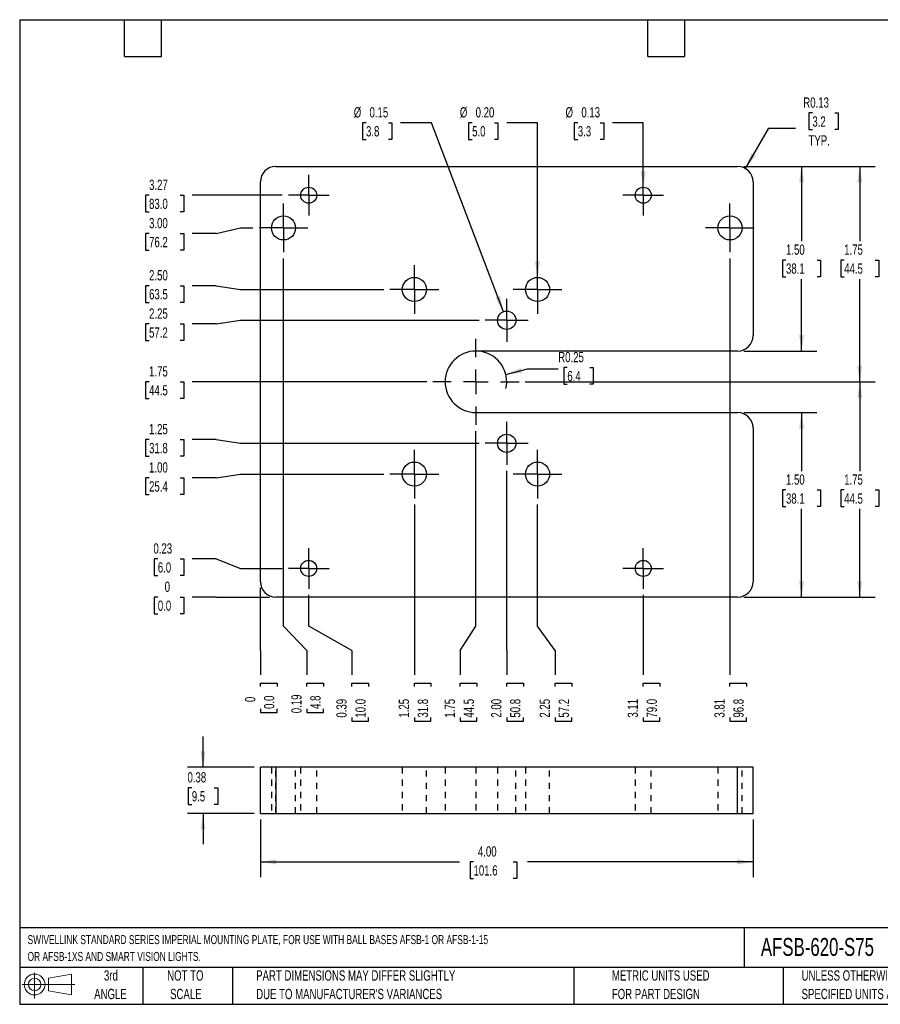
# Model space of a CAD drawing. Header units: inches. Extents: x 0.5 to 21.5, y 0.5 to 16.5.
# Tile 1 of 2: x 0.5 to 14.5, y 0.5 to 16.5. Entities that reach past the tile are written whole.
import ezdxf

# ---------------------------------------------------------------- set-up
doc = ezdxf.new("R2010")
doc.units = ezdxf.units.IN
doc.header["$LTSCALE"] = 2
doc.header["$MEASUREMENT"] = 0
doc.linetypes.add('CENTERX2', pattern=[0.8, 0.5, -0.1, 0.1, -0.1])
doc.linetypes.add('HIDDEN', pattern=[0.075, 0.05, -0.025])
doc.layers.add('CENTER', color=40, linetype='CENTERX2')
doc.layers.add('HIDDEN', color=102, linetype='HIDDEN')
doc.layers.add('DIMENSIONS', color=140, linetype='Continuous', lineweight=25)
doc.layers.add('TEXT', color=140, linetype='Continuous', lineweight=25)
doc.styles.add('SLDTEXTSTYLE0', font='TXT', dxfattribs={"width": 0.7})
doc.dimstyles.new('SLDDIMSTYLE0', dxfattribs={"dimtxt": 0.169922, "dimasz": 0.26, "dimexe": 0, "dimexo": 0.0625, "dimgap": 0.04248, "dimtad": 0, "dimtih": 1, "dimtoh": 1, "dimdec": 0, "dimlfac": 0.5, "dimrnd": 1e-09, "dimdsep": 46, "dimtxsty": 'SLDTEXTSTYLE0', "dimblk1": 'NONE', "dimblk2": 'NONE', "dimsah": 1, "dimcen": 0.09, "dimadec": 0, "dimazin": 2, "dimtfac": 1, "dimtdec": 0, "dimtofl": 0, "dimtmove": 0, "dimatfit": 3, "dimldrblk": 'NONE', "dimfxl": 0, "dimfrac": 2, "dimtolj": 1, "dimtzin": 12, "dimarcsym": 0})
doc.dimstyles.new('SLDDIMSTYLE1', dxfattribs={"dimtxt": 0.169922, "dimasz": 0.26, "dimexe": 0, "dimexo": 0.0625, "dimgap": 0.04248, "dimtad": 0, "dimtih": 1, "dimtoh": 1, "dimlfac": 0.5, "dimrnd": 1e-09, "dimdsep": 46, "dimtxsty": 'SLDTEXTSTYLE0', "dimblk1": 'NONE', "dimblk2": 'NONE', "dimsah": 1, "dimcen": 0.09, "dimadec": 0, "dimazin": 2, "dimtfac": 1, "dimtofl": 0, "dimtmove": 0, "dimatfit": 3, "dimldrblk": 'NONE', "dimfxl": 0, "dimfrac": 2, "dimtolj": 1, "dimtzin": 12, "dimarcsym": 0})
doc.dimstyles.new('SLDDIMSTYLE10', dxfattribs={"dimtxt": 0.169922, "dimasz": 0.26, "dimexe": 0, "dimexo": 0.0625, "dimgap": 0.04248, "dimtad": 0, "dimtih": 1, "dimtoh": 1, "dimlfac": 0.5, "dimrnd": 1e-09, "dimdsep": 46, "dimtxsty": 'SLDTEXTSTYLE0', "dimsah": 1, "dimcen": 0.09, "dimadec": 0, "dimazin": 2, "dimtfac": 1, "dimtmove": 0, "dimatfit": 0, "dimfxl": 0, "dimfrac": 2, "dimtolj": 1, "dimtzin": 12, "dimarcsym": 0})
doc.dimstyles.new('SLDDIMSTYLE2', dxfattribs={"dimtxt": 0.169922, "dimasz": 0.26, "dimexe": 0, "dimexo": 0.0625, "dimgap": 0.04248, "dimtad": 0, "dimtih": 1, "dimtoh": 1, "dimlfac": 0.5, "dimrnd": 1e-09, "dimzin": 4, "dimdsep": 46, "dimtxsty": 'SLDTEXTSTYLE0', "dimblk1": 'NONE', "dimblk2": 'NONE', "dimsah": 1, "dimcen": 0.09, "dimadec": 0, "dimazin": 1, "dimtfac": 1, "dimtofl": 0, "dimtmove": 0, "dimatfit": 3, "dimldrblk": 'NONE', "dimfxl": 0, "dimfrac": 2, "dimtolj": 1, "dimtzin": 12, "dimarcsym": 0})
doc.dimstyles.new('SLDDIMSTYLE3', dxfattribs={"dimtxt": 0.169922, "dimasz": 0.26, "dimexe": 0, "dimexo": 0.0625, "dimgap": 0.04248, "dimtad": 0, "dimtih": 1, "dimtoh": 1, "dimlfac": 0.5, "dimrnd": 1e-09, "dimzin": 12, "dimdsep": 46, "dimtxsty": 'SLDTEXTSTYLE0', "dimblk1": 'NONE', "dimblk2": 'NONE', "dimsah": 1, "dimcen": 0.09, "dimadec": 0, "dimazin": 3, "dimtfac": 1, "dimtofl": 0, "dimtmove": 0, "dimatfit": 3, "dimldrblk": 'NONE', "dimfxl": 0, "dimfrac": 2, "dimtolj": 1, "dimtzin": 12, "dimarcsym": 0})
doc.dimstyles.new('SLDDIMSTYLE4', dxfattribs={"dimtxt": 0.169922, "dimasz": 0.26, "dimexe": 0, "dimexo": 0.0625, "dimgap": 0.04248, "dimtad": 0, "dimtih": 1, "dimtoh": 1, "dimlfac": 0.5, "dimrnd": 1e-09, "dimdsep": 46, "dimtxsty": 'SLDTEXTSTYLE0', "dimsah": 1, "dimcen": 0, "dimadec": 0, "dimazin": 2, "dimtfac": 1, "dimtofl": 0, "dimtmove": 0, "dimatfit": 3, "dimfxl": 0, "dimfrac": 2, "dimtolj": 1, "dimtzin": 12, "dimarcsym": 0})
doc.dimstyles.new('SLDDIMSTYLE5', dxfattribs={"dimtxt": 0.169922, "dimasz": 0.26, "dimexe": 0, "dimexo": 0.0625, "dimgap": 0.04248, "dimtad": 0, "dimtih": 1, "dimtoh": 1, "dimlfac": 0.5, "dimrnd": 1e-09, "dimzin": 12, "dimdsep": 46, "dimtxsty": 'SLDTEXTSTYLE0', "dimsah": 1, "dimcen": 0.09, "dimadec": 0, "dimazin": 3, "dimtfac": 1, "dimtofl": 0, "dimtmove": 0, "dimatfit": 3, "dimfxl": 0, "dimfrac": 2, "dimtolj": 1, "dimtzin": 12, "dimarcsym": 0})
doc.dimstyles.new('SLDDIMSTYLE6', dxfattribs={"dimtxt": 0.169922, "dimasz": 0.26, "dimexe": 0, "dimexo": 0.0625, "dimgap": 0.04248, "dimtad": 0, "dimtih": 1, "dimtoh": 1, "dimlfac": 0.5, "dimrnd": 1e-09, "dimzin": 4, "dimdsep": 46, "dimtxsty": 'SLDTEXTSTYLE0', "dimsah": 1, "dimcen": 0.09, "dimadec": 0, "dimazin": 1, "dimtfac": 1, "dimtofl": 0, "dimtmove": 0, "dimatfit": 3, "dimfxl": 0, "dimfrac": 2, "dimtolj": 1, "dimtzin": 12, "dimarcsym": 0})
doc.dimstyles.new('SLDDIMSTYLE7', dxfattribs={"dimtxt": 0.169922, "dimasz": 0.26, "dimexe": 0, "dimexo": 0.0625, "dimgap": 0.04248, "dimtad": 0, "dimtih": 1, "dimtoh": 1, "dimlfac": 0.5, "dimrnd": 1e-09, "dimdsep": 46, "dimtxsty": 'SLDTEXTSTYLE0', "dimsah": 1, "dimcen": 0, "dimadec": 0, "dimazin": 2, "dimtfac": 1, "dimtofl": 0, "dimtmove": 0, "dimatfit": 3, "dimfxl": 0, "dimfrac": 2, "dimtolj": 1, "dimtzin": 12, "dimarcsym": 0})
doc.dimstyles.new('SLDDIMSTYLE8', dxfattribs={"dimtxt": 0.169922, "dimasz": 0.26, "dimexe": 0, "dimexo": 0.0625, "dimgap": 0.04248, "dimtad": 0, "dimtih": 1, "dimtoh": 1, "dimlfac": 0.5, "dimrnd": 1e-09, "dimdsep": 46, "dimtxsty": 'SLDTEXTSTYLE0', "dimsah": 1, "dimcen": 0, "dimadec": 0, "dimazin": 2, "dimtfac": 1, "dimtofl": 0, "dimtmove": 0, "dimatfit": 3, "dimfxl": 0, "dimfrac": 2, "dimtolj": 1, "dimtzin": 12, "dimarcsym": 0})
doc.dimstyles.new('SLDDIMSTYLE9', dxfattribs={"dimtxt": 0.169922, "dimasz": 0.26, "dimexe": 0, "dimexo": 0.0625, "dimgap": 0.04248, "dimtad": 0, "dimtih": 1, "dimtoh": 1, "dimlfac": 0.5, "dimrnd": 1e-09, "dimzin": 0, "dimdsep": 46, "dimtxsty": 'SLDTEXTSTYLE0', "dimsah": 1, "dimcen": 0, "dimadec": 0, "dimazin": 0, "dimtfac": 1, "dimtofl": 0, "dimtmove": 0, "dimatfit": 3, "dimfxl": 0, "dimfrac": 2, "dimtolj": 1, "dimtzin": 12, "dimarcsym": 0})

# ---------------------------------------------------------------- blocks, each defined once
blk = doc.blocks.new('Block11')
at = {"color": 7, "linetype": 'Continuous', "lineweight": 18}
for p, q in [((0.204, 0.418), (0.204, 0)), ((0.431, 0.328), (0.801, 0.396)), ((0.431, 0.126), (0.431, 0.328)), ((0.801, 0.396), (0.801, 0.058)), ((0, 0.227), (0.856, 0.227)), ((0.431, 0.126), (0.801, 0.058))]:
    blk.add_line(p, q, dxfattribs=at)
for radius in [0.169, 0.101]:
    blk.add_circle((0.204, 0.227), radius, dxfattribs=at)
blk = doc.blocks.new('Block12')
at = {"color": 7, "linetype": 'Continuous'}
blk.add_blockref('Block11', (0, 0), dxfattribs=at)
blk = doc.blocks.new('SW_NOTE_0')
at = {"layer": 'TEXT', "color": 0, "char_height": 0.14583, "attachment_point": 1, "style": 'SLDTEXTSTYLE0'}
for s, insert in [('SWIVELLINK STANDARD SERIES IMPERIAL MOUNTING PLATE, FOR USE WITH BALL BASES AFSB-1 OR AFSB-1-15', (0, 0.188)), ('OR AFSB-1XS AND SMART VISION LIGHTS.', (0, -0.085))]:
    blk.add_mtext(s, dxfattribs=dict(at, insert=insert))
blk = doc.blocks.new('SW_NOTE_0_2')
at = {"layer": 'TEXT', "color": 0, "char_height": 0.16667, "attachment_point": 1, "style": 'SLDTEXTSTYLE0'}
for s, insert in [('UNLESS OTHERWISE', (0, 0.215)), ('SPECIFIED UNITS ARE:', (0, -0.086))]:
    blk.add_mtext(s, dxfattribs=dict(at, insert=insert))
blk = doc.blocks.new('SW_NOTE_0_3')
at = {"layer": 'TEXT', "color": 0, "char_height": 0.16667, "attachment_point": 1, "style": 'SLDTEXTSTYLE0'}
for s, insert in [('PART DIMENSIONS MAY DIFFER SLIGHTLY', (0, 0.215)), ("DUE TO MANUFACTURER'S VARIANCES", (0, -0.086))]:
    blk.add_mtext(s, dxfattribs=dict(at, insert=insert))
blk = doc.blocks.new('SW_NOTE_0_4')
at = {"layer": 'TEXT', "color": 0, "char_height": 0.1667, "attachment_point": 2, "style": 'SLDTEXTSTYLE0'}
for s, insert in [('NOT TO', (0.414, 0.215)), ('SCALE', (0.422, -0.086))]:
    blk.add_mtext(s, dxfattribs=dict(at, insert=insert))
blk = doc.blocks.new('SW_NOTE_0_5')
at = {"layer": 'TEXT', "color": 0, "char_height": 0.1667, "attachment_point": 2, "style": 'SLDTEXTSTYLE0'}
for s, insert in [('3rd', (0.182, 0.215)), ('ANGLE', (0.175, -0.086))]:
    blk.add_mtext(s, dxfattribs=dict(at, insert=insert))
blk = doc.blocks.new('SW_NOTE_0_6')
at = {"layer": 'TEXT', "color": 0, "char_height": 0.16667, "attachment_point": 1, "style": 'SLDTEXTSTYLE0'}
for s, insert in [('METRIC UNITS USED', (0, 0.215)), ('FOR PART DESIGN', (0, -0.086))]:
    blk.add_mtext(s, dxfattribs=dict(at, insert=insert))
blk = doc.blocks.new('_D')
at = {"layer": 'DIMENSIONS'}
for p, q in [((2.743, 7.116), (2.686, 7.116)), ((2.686, 7.116), (2.686, 6.846)), ((3.106, 7.116), (3.163, 7.116)), ((3.163, 7.116), (3.163, 6.846)), ((3.692, 7.116), (3.299, 7.116)), ((3.692, 7.116), (4.086, 7.116)), ((4.086, 7.116), (4.559, 7.116)), ((2.686, 6.846), (2.743, 6.846)), ((3.163, 6.846), (3.106, 6.846))]:
    blk.add_line(p, q, dxfattribs=at)
at = {"layer": 'DIMENSIONS', "attachment_point": 1, "style": 'SLDTEXTSTYLE0'}
for s, insert, char_height in [('0', (2.854, 7.369), 0.167), ('0.0', (2.743, 7.061), 0.1667)]:
    blk.add_mtext(s, dxfattribs=dict(at, insert=insert, char_height=char_height))
blk = doc.blocks.new('_None')
blk = doc.blocks.new('_D_1')
at = {"layer": 'DIMENSIONS'}
for p, q in [((2.743, 7.738), (2.686, 7.738)), ((2.686, 7.738), (2.686, 7.468)), ((3.106, 7.738), (3.163, 7.738)), ((3.163, 7.738), (3.163, 7.468)), ((3.692, 7.738), (3.299, 7.738)), ((3.692, 7.738), (4.086, 7.584)), ((4.086, 7.584), (4.762, 7.584)), ((2.686, 7.468), (2.743, 7.468)), ((3.163, 7.468), (3.106, 7.468))]:
    blk.add_line(p, q, dxfattribs=at)
at = {"layer": 'DIMENSIONS', "char_height": 0.1667, "attachment_point": 1, "style": 'SLDTEXTSTYLE0'}
for s, insert in [('0.23', (2.672, 7.991)), ('6.0', (2.743, 7.683))]:
    blk.add_mtext(s, dxfattribs=dict(at, insert=insert))
blk = doc.blocks.new('_D_2')
at = {"layer": 'DIMENSIONS'}
for p, q in [((2.601, 9.055), (2.544, 9.055)), ((2.544, 9.055), (2.544, 8.785)), ((3.106, 9.055), (3.163, 9.055)), ((3.163, 9.055), (3.163, 8.785)), ((3.692, 9.055), (3.299, 9.055)), ((3.692, 9.055), (4.086, 9.116)), ((4.086, 9.116), (6.413, 9.116)), ((2.544, 8.785), (2.601, 8.785)), ((3.163, 8.785), (3.106, 8.785))]:
    blk.add_line(p, q, dxfattribs=at)
at = {"layer": 'DIMENSIONS', "char_height": 0.1667, "attachment_point": 1, "style": 'SLDTEXTSTYLE0'}
for s, insert in [('1.00', (2.601, 9.308)), ('25.4', (2.601, 8.999))]:
    blk.add_mtext(s, dxfattribs=dict(at, insert=insert))
blk = doc.blocks.new('_D_3')
at = {"layer": 'DIMENSIONS'}
for p, q in [((2.601, 9.677), (2.544, 9.677)), ((2.544, 9.677), (2.544, 9.407)), ((3.106, 9.677), (3.163, 9.677)), ((3.163, 9.677), (3.163, 9.407)), ((3.692, 9.677), (3.299, 9.677)), ((3.692, 9.677), (4.086, 9.616)), ((4.086, 9.616), (7.96, 9.616)), ((2.544, 9.407), (2.601, 9.407)), ((3.163, 9.407), (3.106, 9.407))]:
    blk.add_line(p, q, dxfattribs=at)
at = {"layer": 'DIMENSIONS', "char_height": 0.1667, "attachment_point": 1, "style": 'SLDTEXTSTYLE0'}
for s, insert in [('1.25', (2.601, 9.93)), ('31.8', (2.601, 9.622))]:
    blk.add_mtext(s, dxfattribs=dict(at, insert=insert))
blk = doc.blocks.new('_D_4')
at = {"layer": 'DIMENSIONS'}
for p, q in [((2.601, 10.616), (2.544, 10.616)), ((2.544, 10.616), (2.544, 10.346)), ((3.106, 10.616), (3.163, 10.616)), ((3.163, 10.616), (3.163, 10.346)), ((7.109, 10.616), (3.299, 10.616)), ((2.544, 10.346), (2.601, 10.346)), ((3.163, 10.346), (3.106, 10.346))]:
    blk.add_line(p, q, dxfattribs=at)
at = {"layer": 'DIMENSIONS', "char_height": 0.1667, "attachment_point": 1, "style": 'SLDTEXTSTYLE0'}
for s, insert in [('1.75', (2.601, 10.869)), ('44.5', (2.601, 10.561))]:
    blk.add_mtext(s, dxfattribs=dict(at, insert=insert))
blk = doc.blocks.new('_D_5')
at = {"layer": 'DIMENSIONS'}
for p, q in [((2.601, 11.555), (2.544, 11.555)), ((2.544, 11.555), (2.544, 11.285)), ((3.106, 11.555), (3.163, 11.555)), ((3.163, 11.555), (3.163, 11.285)), ((3.692, 11.555), (3.299, 11.555)), ((3.692, 11.555), (4.086, 11.616)), ((4.086, 11.616), (7.96, 11.616)), ((2.544, 11.285), (2.601, 11.285)), ((3.163, 11.285), (3.106, 11.285))]:
    blk.add_line(p, q, dxfattribs=at)
at = {"layer": 'DIMENSIONS', "char_height": 0.1667, "attachment_point": 1, "style": 'SLDTEXTSTYLE0'}
for s, insert in [('2.25', (2.601, 11.808)), ('57.2', (2.601, 11.499))]:
    blk.add_mtext(s, dxfattribs=dict(at, insert=insert))
blk = doc.blocks.new('_D_6')
at = {"layer": 'DIMENSIONS'}
for p, q in [((2.601, 12.177), (2.544, 12.177)), ((2.544, 12.177), (2.544, 11.907)), ((3.106, 12.177), (3.163, 12.177)), ((3.163, 12.177), (3.163, 11.907)), ((3.692, 12.177), (3.299, 12.177)), ((3.692, 12.177), (4.086, 12.116)), ((4.086, 12.116), (6.413, 12.116)), ((2.544, 11.907), (2.601, 11.907)), ((3.163, 11.907), (3.106, 11.907))]:
    blk.add_line(p, q, dxfattribs=at)
at = {"layer": 'DIMENSIONS', "char_height": 0.1667, "attachment_point": 1, "style": 'SLDTEXTSTYLE0'}
for s, insert in [('2.50', (2.601, 12.43)), ('63.5', (2.601, 12.122))]:
    blk.add_mtext(s, dxfattribs=dict(at, insert=insert))
blk = doc.blocks.new('_D_7')
at = {"layer": 'DIMENSIONS'}
for p, q in [((2.601, 13.025), (2.544, 13.025)), ((2.544, 13.025), (2.544, 12.755)), ((3.106, 13.025), (3.163, 13.025)), ((3.163, 13.025), (3.163, 12.755)), ((3.692, 13.025), (3.299, 13.025)), ((3.692, 13.025), (4.086, 13.116)), ((4.086, 13.116), (4.288, 13.116)), ((2.544, 12.755), (2.601, 12.755)), ((3.163, 12.755), (3.106, 12.755))]:
    blk.add_line(p, q, dxfattribs=at)
at = {"layer": 'DIMENSIONS', "char_height": 0.1667, "attachment_point": 1, "style": 'SLDTEXTSTYLE0'}
for s, insert in [('3.00', (2.601, 13.278)), ('76.2', (2.601, 12.97))]:
    blk.add_mtext(s, dxfattribs=dict(at, insert=insert))
blk = doc.blocks.new('_D_8')
at = {"layer": 'DIMENSIONS'}
for p, q in [((2.601, 13.647), (2.544, 13.647)), ((2.544, 13.647), (2.544, 13.377)), ((3.106, 13.647), (3.163, 13.647)), ((3.163, 13.647), (3.163, 13.377)), ((4.762, 13.647), (3.299, 13.647)), ((2.544, 13.377), (2.601, 13.377)), ((3.163, 13.377), (3.106, 13.377))]:
    blk.add_line(p, q, dxfattribs=at)
at = {"layer": 'DIMENSIONS', "char_height": 0.1667, "attachment_point": 1, "style": 'SLDTEXTSTYLE0'}
for s, insert in [('3.27', (2.601, 13.9)), ('83.0', (2.601, 13.592))]:
    blk.add_mtext(s, dxfattribs=dict(at, insert=insert))
blk = doc.blocks.new('_D_9')
at = {"layer": 'DIMENSIONS'}
for p, q in [((4.409, 6.643), (4.409, 7.266)), ((4.412, 6.25), (4.409, 6.643)), ((4.412, 6.25), (4.412, 5.856)), ((4.412, 5.664), (4.412, 5.721)), ((4.412, 5.721), (4.682, 5.721)), ((4.682, 5.721), (4.682, 5.664)), ((4.412, 5.3), (4.412, 5.243)), ((4.682, 5.243), (4.682, 5.3)), ((4.412, 5.243), (4.682, 5.243))]:
    blk.add_line(p, q, dxfattribs=at)
at = {"layer": 'DIMENSIONS', "attachment_point": 1, "rotation": 90, "style": 'SLDTEXTSTYLE0'}
for s, insert, char_height in [('0.0', (4.467, 5.3), 0.1667), ('0', (4.159, 5.411), 0.167)]:
    blk.add_mtext(s, dxfattribs=dict(at, insert=insert, char_height=char_height))
blk = doc.blocks.new('_D_10')
at = {"layer": 'DIMENSIONS'}
for p, q in [((4.784, 6.643), (4.784, 12.62)), ((5.164, 6.25), (4.784, 6.643)), ((5.164, 6.25), (5.164, 5.856)), ((5.164, 5.664), (5.164, 5.721)), ((5.164, 5.721), (5.434, 5.721)), ((5.434, 5.721), (5.434, 5.664)), ((5.164, 5.3), (5.164, 5.243)), ((5.434, 5.243), (5.434, 5.3)), ((5.164, 5.243), (5.434, 5.243))]:
    blk.add_line(p, q, dxfattribs=at)
at = {"layer": 'DIMENSIONS', "char_height": 0.1667, "attachment_point": 1, "rotation": 90, "style": 'SLDTEXTSTYLE0'}
for s, insert in [('0.19', (4.911, 5.23)), ('4.8', (5.219, 5.3))]:
    blk.add_mtext(s, dxfattribs=dict(at, insert=insert))
blk = doc.blocks.new('_D_11')
at = {"layer": 'DIMENSIONS'}
for p, q in [((5.193, 6.643), (5.193, 7.154)), ((5.896, 6.25), (5.193, 6.643)), ((5.896, 6.25), (5.896, 5.856)), ((5.896, 5.664), (5.896, 5.721)), ((5.896, 5.721), (6.166, 5.721)), ((6.166, 5.721), (6.166, 5.664)), ((5.896, 5.159), (5.896, 5.102)), ((6.166, 5.102), (6.166, 5.159)), ((5.896, 5.102), (6.166, 5.102))]:
    blk.add_line(p, q, dxfattribs=at)
at = {"layer": 'DIMENSIONS', "char_height": 0.1667, "attachment_point": 1, "rotation": 90, "style": 'SLDTEXTSTYLE0'}
for s, insert in [('0.39', (5.643, 5.159)), ('10.0', (5.951, 5.159))]:
    blk.add_mtext(s, dxfattribs=dict(at, insert=insert))
blk = doc.blocks.new('_D_12')
at = {"layer": 'DIMENSIONS'}
for p, q in [((6.909, 8.62), (6.909, 5.856)), ((6.909, 5.664), (6.909, 5.721)), ((6.909, 5.721), (7.179, 5.721)), ((7.179, 5.721), (7.179, 5.664)), ((6.909, 5.159), (6.909, 5.102)), ((7.179, 5.102), (7.179, 5.159)), ((6.909, 5.102), (7.179, 5.102))]:
    blk.add_line(p, q, dxfattribs=at)
at = {"layer": 'DIMENSIONS', "char_height": 0.1667, "attachment_point": 1, "rotation": 90, "style": 'SLDTEXTSTYLE0'}
for s, insert in [('1.25', (6.656, 5.159)), ('31.8', (6.964, 5.159))]:
    blk.add_mtext(s, dxfattribs=dict(at, insert=insert))
blk = doc.blocks.new('_D_13')
at = {"layer": 'DIMENSIONS'}
for p, q in [((7.909, 6.643), (7.909, 9.816)), ((7.654, 6.25), (7.909, 6.643)), ((7.654, 6.25), (7.654, 5.856)), ((7.654, 5.664), (7.654, 5.721)), ((7.654, 5.721), (7.924, 5.721)), ((7.924, 5.721), (7.924, 5.664)), ((7.654, 5.159), (7.654, 5.102)), ((7.924, 5.102), (7.924, 5.159)), ((7.654, 5.102), (7.924, 5.102))]:
    blk.add_line(p, q, dxfattribs=at)
at = {"layer": 'DIMENSIONS', "char_height": 0.1667, "attachment_point": 1, "rotation": 90, "style": 'SLDTEXTSTYLE0'}
for s, insert in [('1.75', (7.401, 5.159)), ('44.5', (7.709, 5.159))]:
    blk.add_mtext(s, dxfattribs=dict(at, insert=insert))
blk = doc.blocks.new('_D_14')
at = {"layer": 'DIMENSIONS'}
for p, q in [((8.409, 6.643), (8.409, 9.167)), ((8.409, 6.25), (8.409, 6.643)), ((8.409, 6.25), (8.409, 5.856)), ((8.409, 5.664), (8.409, 5.721)), ((8.409, 5.721), (8.679, 5.721)), ((8.679, 5.721), (8.679, 5.664)), ((8.409, 5.159), (8.409, 5.102)), ((8.679, 5.102), (8.679, 5.159)), ((8.409, 5.102), (8.679, 5.102))]:
    blk.add_line(p, q, dxfattribs=at)
at = {"layer": 'DIMENSIONS', "char_height": 0.1667, "attachment_point": 1, "rotation": 90, "style": 'SLDTEXTSTYLE0'}
for s, insert in [('2.00', (8.156, 5.159)), ('50.8', (8.464, 5.159))]:
    blk.add_mtext(s, dxfattribs=dict(at, insert=insert))
blk = doc.blocks.new('_D_15')
at = {"layer": 'DIMENSIONS'}
for p, q in [((8.909, 6.643), (8.909, 8.62)), ((9.197, 6.25), (8.909, 6.643)), ((9.197, 6.25), (9.197, 5.856)), ((9.197, 5.664), (9.197, 5.721)), ((9.197, 5.721), (9.467, 5.721)), ((9.467, 5.721), (9.467, 5.664)), ((9.197, 5.159), (9.197, 5.102)), ((9.467, 5.102), (9.467, 5.159)), ((9.197, 5.102), (9.467, 5.102))]:
    blk.add_line(p, q, dxfattribs=at)
at = {"layer": 'DIMENSIONS', "char_height": 0.1667, "attachment_point": 1, "rotation": 90, "style": 'SLDTEXTSTYLE0'}
for s, insert in [('2.25', (8.944, 5.159)), ('57.2', (9.253, 5.159))]:
    blk.add_mtext(s, dxfattribs=dict(at, insert=insert))
blk = doc.blocks.new('_D_16')
at = {"layer": 'DIMENSIONS'}
for p, q in [((10.626, 7.154), (10.626, 5.856)), ((10.626, 5.664), (10.626, 5.721)), ((10.626, 5.721), (10.896, 5.721)), ((10.896, 5.721), (10.896, 5.664)), ((10.626, 5.159), (10.626, 5.102)), ((10.896, 5.102), (10.896, 5.159)), ((10.626, 5.102), (10.896, 5.102))]:
    blk.add_line(p, q, dxfattribs=at)
at = {"layer": 'DIMENSIONS', "char_height": 0.1667, "attachment_point": 1, "rotation": 90, "style": 'SLDTEXTSTYLE0'}
for s, insert in [('3.11', (10.373, 5.159)), ('79.0', (10.681, 5.159))]:
    blk.add_mtext(s, dxfattribs=dict(at, insert=insert))
blk = doc.blocks.new('_D_17')
at = {"layer": 'DIMENSIONS'}
for p, q in [((12.034, 12.62), (12.034, 5.856)), ((12.034, 5.664), (12.034, 5.721)), ((12.034, 5.721), (12.304, 5.721)), ((12.304, 5.721), (12.304, 5.664)), ((12.034, 5.159), (12.034, 5.102)), ((12.304, 5.102), (12.304, 5.159)), ((12.034, 5.102), (12.304, 5.102))]:
    blk.add_line(p, q, dxfattribs=at)
at = {"layer": 'DIMENSIONS', "char_height": 0.1667, "attachment_point": 1, "rotation": 90, "style": 'SLDTEXTSTYLE0'}
for s, insert in [('3.81', (11.781, 5.159)), ('96.8', (12.089, 5.159))]:
    blk.add_mtext(s, dxfattribs=dict(at, insert=insert))
blk = doc.blocks.new('_D_18')
at = {"layer": 'DIMENSIONS'}
for p, q in [((13.373, 14.984), (13.316, 14.984)), ((13.316, 14.984), (13.316, 14.714)), ((13.737, 14.984), (13.794, 14.984)), ((13.794, 14.984), (13.794, 14.714)), ((12.284, 14.082), (12.663, 14.738)), ((12.663, 14.738), (13.1, 14.738)), ((13.316, 14.714), (13.373, 14.714)), ((13.794, 14.714), (13.737, 14.714))]:
    blk.add_line(p, q, dxfattribs=at)
blk.add_solid([(12.284, 14.082), (12.449, 14.288), (12.38, 14.328)], dxfattribs=at)
at = {"layer": 'DIMENSIONS', "char_height": 0.1667, "attachment_point": 1, "style": 'SLDTEXTSTYLE0'}
for s, insert in [('R0.13', (13.225, 15.237)), ('3.2', (13.373, 14.929)), ('TYP.', (13.31, 14.621))]:
    blk.add_mtext(s, dxfattribs=dict(at, insert=insert))
blk = doc.blocks.new('_D_19')
at = {"layer": 'DIMENSIONS'}
for p, q in [((12.259, 14.116), (14.392, 14.116)), ((14.142, 14.116), (14.142, 12.902)), ((13.889, 12.594), (13.832, 12.594)), ((13.832, 12.594), (13.832, 12.324)), ((14.394, 12.594), (14.451, 12.594)), ((14.451, 12.594), (14.451, 12.324)), ((13.832, 12.324), (13.889, 12.324)), ((14.451, 12.324), (14.394, 12.324)), ((14.142, 10.616), (14.142, 12.286)), ((8.709, 10.616), (14.392, 10.616))]:
    blk.add_line(p, q, dxfattribs=at)
for points in [[(14.142, 14.116), (14.102, 13.856), (14.182, 13.856)], [(14.142, 10.616), (14.182, 10.876), (14.102, 10.876)]]:
    blk.add_solid(points, dxfattribs=at)
at = {"layer": 'DIMENSIONS', "char_height": 0.1667, "attachment_point": 1, "style": 'SLDTEXTSTYLE0'}
for s, insert in [('1.75', (13.889, 12.847)), ('44.5', (13.889, 12.539))]:
    blk.add_mtext(s, dxfattribs=dict(at, insert=insert))
blk = doc.blocks.new('_D_20')
at = {"layer": 'DIMENSIONS'}
for p, q in [((8.709, 10.616), (14.392, 10.616)), ((14.142, 10.616), (14.142, 9.166)), ((13.889, 8.858), (13.832, 8.858)), ((13.832, 8.858), (13.832, 8.588)), ((14.394, 8.858), (14.451, 8.858)), ((14.451, 8.858), (14.451, 8.588)), ((13.832, 8.588), (13.889, 8.588)), ((14.142, 7.116), (14.142, 8.55)), ((14.451, 8.588), (14.394, 8.588)), ((12.259, 7.116), (14.392, 7.116))]:
    blk.add_line(p, q, dxfattribs=at)
for points in [[(14.142, 10.616), (14.102, 10.356), (14.182, 10.356)], [(14.142, 7.116), (14.182, 7.376), (14.102, 7.376)]]:
    blk.add_solid(points, dxfattribs=at)
at = {"layer": 'DIMENSIONS', "char_height": 0.1667, "attachment_point": 1, "style": 'SLDTEXTSTYLE0'}
for s, insert in [('1.75', (13.889, 9.111)), ('44.5', (13.889, 8.802))]:
    blk.add_mtext(s, dxfattribs=dict(at, insert=insert))
blk = doc.blocks.new('_D_21')
at = {"layer": 'DIMENSIONS'}
for p, q in [((12.259, 14.116), (13.447, 14.116)), ((13.197, 14.116), (13.197, 12.902)), ((12.944, 12.594), (12.887, 12.594)), ((12.887, 12.594), (12.887, 12.324)), ((13.449, 12.594), (13.506, 12.594)), ((13.506, 12.594), (13.506, 12.324)), ((12.887, 12.324), (12.944, 12.324)), ((13.506, 12.324), (13.449, 12.324)), ((13.197, 11.116), (13.197, 12.286)), ((12.259, 11.116), (13.447, 11.116))]:
    blk.add_line(p, q, dxfattribs=at)
for points in [[(13.197, 14.116), (13.157, 13.856), (13.237, 13.856)], [(13.197, 11.116), (13.237, 11.376), (13.157, 11.376)]]:
    blk.add_solid(points, dxfattribs=at)
at = {"layer": 'DIMENSIONS', "char_height": 0.1667, "attachment_point": 1, "style": 'SLDTEXTSTYLE0'}
for s, insert in [('1.50', (12.944, 12.847)), ('38.1', (12.944, 12.539))]:
    blk.add_mtext(s, dxfattribs=dict(at, insert=insert))
blk = doc.blocks.new('_D_22')
at = {"layer": 'DIMENSIONS'}
for p, q in [((12.259, 10.116), (13.447, 10.116)), ((13.197, 10.116), (13.197, 9.166)), ((12.944, 8.858), (12.887, 8.858)), ((12.887, 8.858), (12.887, 8.588)), ((13.449, 8.858), (13.506, 8.858)), ((13.506, 8.858), (13.506, 8.588)), ((12.887, 8.588), (12.944, 8.588)), ((13.197, 7.116), (13.197, 8.55)), ((13.506, 8.588), (13.449, 8.588)), ((12.259, 7.116), (13.447, 7.116))]:
    blk.add_line(p, q, dxfattribs=at)
for points in [[(13.197, 10.116), (13.157, 9.856), (13.237, 9.856)], [(13.197, 7.116), (13.237, 7.376), (13.157, 7.376)]]:
    blk.add_solid(points, dxfattribs=at)
at = {"layer": 'DIMENSIONS', "char_height": 0.1667, "attachment_point": 1, "style": 'SLDTEXTSTYLE0'}
for s, insert in [('1.50', (12.944, 9.111)), ('38.1', (12.944, 8.802))]:
    blk.add_mtext(s, dxfattribs=dict(at, insert=insert))
blk = doc.blocks.new('_D_23')
at = {"layer": 'DIMENSIONS'}
for p, q in [((8.394, 10.737), (8.745, 10.824)), ((8.745, 10.824), (9.245, 10.824)), ((9.393, 10.848), (9.336, 10.848)), ((9.336, 10.848), (9.336, 10.578)), ((9.756, 10.848), (9.814, 10.848)), ((9.814, 10.848), (9.814, 10.578)), ((9.336, 10.578), (9.393, 10.578)), ((9.814, 10.578), (9.756, 10.578))]:
    blk.add_line(p, q, dxfattribs=at)
blk.add_arc((7.909, 10.616), 0.5, 347.4308, 78.6901, dxfattribs=at)
blk.add_solid([(8.394, 10.737), (8.656, 10.761), (8.637, 10.838)], dxfattribs=at)
at = {"layer": 'DIMENSIONS', "char_height": 0.1667, "attachment_point": 1, "style": 'SLDTEXTSTYLE0'}
for s, insert in [('R0.25', (9.245, 11.101)), ('6.4', (9.393, 10.793))]:
    blk.add_mtext(s, dxfattribs=dict(at, insert=insert))
blk = doc.blocks.new('_D_24')
at = {"layer": 'DIMENSIONS'}
for p, q in [((9.563, 14.825), (9.506, 14.825)), ((9.506, 14.825), (9.506, 14.555)), ((9.927, 14.825), (9.984, 14.825)), ((9.984, 14.825), (9.984, 14.555)), ((10.626, 14.825), (10.126, 14.825)), ((10.626, 13.778), (10.626, 14.825)), ((9.506, 14.555), (9.563, 14.555)), ((9.984, 14.555), (9.927, 14.555))]:
    blk.add_line(p, q, dxfattribs=at)
blk.add_solid([(10.626, 13.778), (10.666, 14.038), (10.586, 14.038)], dxfattribs=at)
at = {"layer": 'DIMENSIONS', "char_height": 0.1667, "attachment_point": 1, "style": 'SLDTEXTSTYLE0'}
for s, insert in [('%%c', (9.364, 15.078)), ('0.13', (9.621, 15.078)), ('3.3', (9.563, 14.77))]:
    blk.add_mtext(s, dxfattribs=dict(at, insert=insert))
blk = doc.blocks.new('_D_25')
at = {"layer": 'DIMENSIONS'}
for p, q in [((7.847, 14.825), (7.79, 14.825)), ((7.79, 14.825), (7.79, 14.555)), ((8.21, 14.825), (8.267, 14.825)), ((8.267, 14.825), (8.267, 14.555)), ((8.909, 14.825), (8.409, 14.825)), ((8.909, 12.312), (8.909, 14.825)), ((7.79, 14.555), (7.847, 14.555)), ((8.267, 14.555), (8.21, 14.555))]:
    blk.add_line(p, q, dxfattribs=at)
blk.add_solid([(8.909, 12.312), (8.949, 12.572), (8.869, 12.572)], dxfattribs=at)
at = {"layer": 'DIMENSIONS', "char_height": 0.1667, "attachment_point": 1, "style": 'SLDTEXTSTYLE0'}
for s, insert in [('%%c', (7.648, 15.078)), ('0.20', (7.904, 15.078)), ('5.0', (7.847, 14.77))]:
    blk.add_mtext(s, dxfattribs=dict(at, insert=insert))
blk = doc.blocks.new('_D_26')
at = {"layer": 'DIMENSIONS'}
for p, q in [((6.124, 14.825), (6.067, 14.825)), ((6.067, 14.825), (6.067, 14.555)), ((6.487, 14.825), (6.544, 14.825)), ((6.544, 14.825), (6.544, 14.555)), ((7.186, 14.825), (6.686, 14.825)), ((8.356, 11.755), (7.186, 14.825)), ((6.067, 14.555), (6.124, 14.555)), ((6.544, 14.555), (6.487, 14.555))]:
    blk.add_line(p, q, dxfattribs=at)
blk.add_solid([(8.356, 11.755), (8.301, 12.012), (8.226, 11.984)], dxfattribs=at)
at = {"layer": 'DIMENSIONS', "char_height": 0.1667, "attachment_point": 1, "style": 'SLDTEXTSTYLE0'}
for s, insert in [('%%c', (5.925, 15.078)), ('0.15', (6.181, 15.078)), ('3.8', (6.124, 14.77))]:
    blk.add_mtext(s, dxfattribs=dict(at, insert=insert))
blk = doc.blocks.new('SW_CENTERMARKSYMBOL_0')
at = {"layer": 'CENTER', "color": 0}
for p, q in [((0, 0.2), (0, 0.3959)), ((0, 0), (0, 0.2)), ((-0.2, 0), (-0.3959, 0)), ((0, 0), (-0.2, 0)), ((0, 0), (0, -0.2)), ((0, 0), (0.2, 0)), ((0.2, 0), (0.3959, 0)), ((0, -0.2), (0, -0.3959))]:
    blk.add_line(p, q, dxfattribs=at)
blk = doc.blocks.new('SW_CENTERMARKSYMBOL_1')
at = {"layer": 'CENTER', "color": 0}
for p, q in [((0, 0.2), (0, 0.3302)), ((0, 0), (0, 0.2)), ((-0.2, 0), (-0.3302, 0)), ((0, 0), (-0.2, 0)), ((0, 0), (0, -0.2)), ((0, 0), (0.2, 0)), ((0.2, 0), (0.3302, 0)), ((0, -0.2), (0, -0.3302))]:
    blk.add_line(p, q, dxfattribs=at)
blk = doc.blocks.new('SW_CENTERMARKSYMBOL_2')
at = {"layer": 'CENTER', "color": 0}
for p, q in [((0, 0.2), (0, 0.3302)), ((0, 0), (0, 0.2)), ((-0.2, 0), (-0.3302, 0)), ((0, 0), (-0.2, 0)), ((0, 0), (0, -0.2)), ((0, 0), (0.2, 0)), ((0.2, 0), (0.3302, 0)), ((0, -0.2), (0, -0.3302))]:
    blk.add_line(p, q, dxfattribs=at)
blk = doc.blocks.new('SW_CENTERMARKSYMBOL_3')
at = {"layer": 'CENTER', "color": 0}
for p, q in [((0, 0.2), (0, 0.3959)), ((0, 0), (0, 0.2)), ((-0.2, 0), (-0.3959, 0)), ((0, 0), (-0.2, 0)), ((0, 0), (0, -0.2)), ((0, 0), (0.2, 0)), ((0.2, 0), (0.3959, 0)), ((0, -0.2), (0, -0.3959))]:
    blk.add_line(p, q, dxfattribs=at)
blk = doc.blocks.new('SW_CENTERMARKSYMBOL_4')
at = {"layer": 'CENTER', "color": 0}
for p, q in [((0, 0.2), (0, 0.3959)), ((0, 0), (0, 0.2)), ((-0.2, 0), (-0.3959, 0)), ((0, 0), (-0.2, 0)), ((0, 0), (0, -0.2)), ((0, 0), (0.2, 0)), ((0.2, 0), (0.3959, 0)), ((0, -0.2), (0, -0.3959))]:
    blk.add_line(p, q, dxfattribs=at)
blk = doc.blocks.new('SW_CENTERMARKSYMBOL_5')
at = {"layer": 'CENTER', "color": 0}
for p, q in [((0, 0.2), (0, 0.3959)), ((0, 0), (0, 0.2)), ((-0.2, 0), (-0.3959, 0)), ((0, 0), (-0.2, 0)), ((0, 0), (0, -0.2)), ((0, 0), (0.2, 0)), ((0.2, 0), (0.3959, 0)), ((0, -0.2), (0, -0.3959))]:
    blk.add_line(p, q, dxfattribs=at)
blk = doc.blocks.new('SW_CENTERMARKSYMBOL_6')
at = {"layer": 'CENTER', "color": 0}
for p, q in [((0, 0.2), (0, 0.349)), ((0, 0), (0, 0.2)), ((-0.2, 0), (-0.349, 0)), ((0, 0), (-0.2, 0)), ((0, 0), (0, -0.2)), ((0, 0), (0.2, 0)), ((0.2, 0), (0.349, 0)), ((0, -0.2), (0, -0.349))]:
    blk.add_line(p, q, dxfattribs=at)
blk = doc.blocks.new('SW_CENTERMARKSYMBOL_7')
at = {"layer": 'CENTER', "color": 0}
for p, q in [((0, 0.2), (0, 0.3959)), ((0, 0), (0, 0.2)), ((-0.2, 0), (-0.3959, 0)), ((0, 0), (-0.2, 0)), ((0, 0), (0, -0.2)), ((0, 0), (0.2, 0)), ((0.2, 0), (0.3959, 0)), ((0, -0.2), (0, -0.3959))]:
    blk.add_line(p, q, dxfattribs=at)
blk = doc.blocks.new('SW_CENTERMARKSYMBOL_8')
at = {"layer": 'CENTER', "color": 0}
for p, q in [((0, 0.2), (0, 0.349)), ((0, 0), (0, 0.2)), ((-0.2, 0), (-0.349, 0)), ((0, 0), (-0.2, 0)), ((0, 0), (0, -0.2)), ((0, 0), (0.2, 0)), ((0.2, 0), (0.349, 0)), ((0, -0.2), (0, -0.349))]:
    blk.add_line(p, q, dxfattribs=at)
blk = doc.blocks.new('SW_CENTERMARKSYMBOL_9')
at = {"layer": 'CENTER', "color": 0}
for p, q in [((0, 0.2), (0, 0.3959)), ((0, 0), (0, 0.2)), ((-0.2, 0), (-0.3959, 0)), ((0, 0), (-0.2, 0)), ((0, 0), (0, -0.2)), ((0, 0), (0.2, 0)), ((0.2, 0), (0.3959, 0)), ((0, -0.2), (0, -0.3959))]:
    blk.add_line(p, q, dxfattribs=at)
blk = doc.blocks.new('SW_CENTERMARKSYMBOL_10')
at = {"layer": 'CENTER', "color": 0}
for p, q in [((0, 0.2), (0, 0.3302)), ((0, 0), (0, 0.2)), ((-0.2, 0), (-0.3302, 0)), ((0, 0), (-0.2, 0)), ((0, 0), (0, -0.2)), ((0, 0), (0.2, 0)), ((0.2, 0), (0.3302, 0)), ((0, -0.2), (0, -0.3302))]:
    blk.add_line(p, q, dxfattribs=at)
blk = doc.blocks.new('SW_CENTERMARKSYMBOL_11')
at = {"layer": 'CENTER', "color": 0}
for p, q in [((0, 0.2), (0, 0.3302)), ((0, 0), (0, 0.2)), ((-0.2, 0), (-0.3302, 0)), ((0, 0), (-0.2, 0)), ((0, 0), (0, -0.2)), ((0, 0), (0.2, 0)), ((0.2, 0), (0.3302, 0)), ((0, -0.2), (0, -0.3302))]:
    blk.add_line(p, q, dxfattribs=at)
blk = doc.blocks.new('SW_CENTERMARKSYMBOL_12')
at = {"layer": 'CENTER', "color": 0}
for p, q in [((0, 0.4), (0, 0.7)), ((0, 0), (0, 0.2)), ((-0.4, 0), (-0.7, 0)), ((0, 0), (-0.2, 0)), ((0, 0), (0, -0.2)), ((0, 0), (0.2, 0)), ((0.4, 0), (0.7, 0)), ((0, -0.4), (0, -0.7))]:
    blk.add_line(p, q, dxfattribs=at)
blk = doc.blocks.new('_D_27')
at = {"layer": 'DIMENSIONS'}
for p, q in [((3.477, 4.351), (3.477, 4.851)), ((4.309, 4.351), (3.227, 4.351)), ((3.295, 4.019), (3.238, 4.019)), ((3.238, 4.019), (3.238, 3.749)), ((3.659, 4.019), (3.716, 4.019)), ((3.716, 4.019), (3.716, 3.749)), ((3.238, 3.749), (3.295, 3.749)), ((3.716, 3.749), (3.659, 3.749)), ((4.309, 3.601), (3.227, 3.601)), ((3.477, 3.601), (3.477, 3.101))]:
    blk.add_line(p, q, dxfattribs=at)
for points in [[(3.477, 4.351), (3.517, 4.611), (3.437, 4.611)], [(3.477, 3.601), (3.437, 3.341), (3.517, 3.341)]]:
    blk.add_solid(points, dxfattribs=at)
at = {"layer": 'DIMENSIONS', "char_height": 0.1667, "attachment_point": 1, "style": 'SLDTEXTSTYLE0'}
for s, insert in [('0.38', (3.225, 4.272)), ('9.5', (3.295, 3.964))]:
    blk.add_mtext(s, dxfattribs=dict(at, insert=insert))
blk = doc.blocks.new('_D_28')
at = {"layer": 'DIMENSIONS'}
for p, q in [((4.409, 3.501), (4.409, 2.564)), ((12.409, 3.501), (12.409, 2.564)), ((4.409, 2.814), (7.64, 2.814)), ((7.87, 2.814), (7.813, 2.814)), ((7.813, 2.814), (7.813, 2.544)), ((8.516, 2.814), (8.573, 2.814)), ((8.573, 2.814), (8.573, 2.544)), ((12.409, 2.814), (8.747, 2.814)), ((7.813, 2.544), (7.87, 2.544)), ((8.573, 2.544), (8.516, 2.544))]:
    blk.add_line(p, q, dxfattribs=at)
for points in [[(4.409, 2.814), (4.669, 2.774), (4.669, 2.854)], [(12.409, 2.814), (12.149, 2.854), (12.149, 2.774)]]:
    blk.add_solid(points, dxfattribs=at)
at = {"layer": 'DIMENSIONS', "char_height": 0.1667, "attachment_point": 1, "style": 'SLDTEXTSTYLE0'}
for s, insert in [('4.00', (7.941, 3.067)), ('101.6', (7.87, 2.759))]:
    blk.add_mtext(s, dxfattribs=dict(at, insert=insert))

msp = doc.modelspace()

# ---------------------------------------------------------------- linework, layer by layer
for p, q in [((4.659, 14.116), (12.159, 14.116)), ((4.409, 7.366), (4.409, 13.866)), ((12.409, 13.866), (12.409, 11.366)), ((12.159, 11.116), (7.909, 11.116)), ((7.909, 10.116), (12.159, 10.116)), ((12.409, 9.866), (12.409, 7.366)), ((12.159, 7.116), (4.659, 7.116)), ((4.409, 3.601), (4.409, 4.351)), ((4.659, 4.351), (4.409, 4.351)), ((4.659, 4.351), (4.659, 3.601)), ((12.159, 4.351), (4.659, 4.351)), ((12.159, 3.601), (12.159, 4.351)), ((12.409, 4.351), (12.159, 4.351)), ((12.409, 3.601), (12.409, 4.351)), ((4.409, 3.601), (4.659, 3.601)), ((4.659, 3.601), (12.159, 3.601)), ((12.159, 3.601), (12.409, 3.601))]:
    msp.add_line(p, q)
for centre, radius in [((5.193, 13.647), 0.13), ((10.626, 13.647), 0.13), ((4.784, 13.116), 0.196), ((12.034, 13.116), 0.196), ((6.909, 12.116), 0.196), ((8.909, 12.116), 0.196), ((8.409, 11.616), 0.149), ((8.409, 9.616), 0.149), ((6.909, 9.116), 0.196), ((8.909, 9.116), 0.196), ((5.193, 7.584), 0.13), ((10.626, 7.584), 0.13)]:
    msp.add_circle(centre, radius)
for centre, radius, start, end in [((4.659, 13.866), 0.25, 90, 180), ((12.159, 13.866), 0.25, 0, 90), ((12.159, 11.366), 0.25, 270, 0), ((7.909, 10.616), 0.5, 90, 270), ((12.159, 9.866), 0.25, 0, 90), ((4.659, 7.366), 0.25, 180, 270), ((12.159, 7.366), 0.25, 270, 0)]:
    msp.add_arc(centre, radius, start, end)
at = {"layer": 'HIDDEN'}
for p, q in [((4.588, 4.351), (4.588, 3.601)), ((4.659, 3.601), (4.659, 4.351)), ((4.98, 3.601), (4.98, 4.351)), ((5.062, 4.351), (5.062, 3.601)), ((5.323, 3.601), (5.323, 4.351)), ((6.713, 4.351), (6.713, 3.601)), ((7.105, 3.601), (7.105, 4.351)), ((7.409, 4.351), (7.409, 3.601)), ((7.909, 4.351), (7.909, 3.601)), ((8.26, 4.351), (8.26, 3.601)), ((8.558, 3.601), (8.558, 4.351)), ((8.713, 4.351), (8.713, 3.601)), ((9.105, 3.601), (9.105, 4.351)), ((10.496, 4.351), (10.496, 3.601)), ((10.756, 3.601), (10.756, 4.351)), ((11.838, 4.351), (11.838, 3.601)), ((12.159, 3.601), (12.159, 4.351)), ((12.23, 3.601), (12.23, 4.351))]:
    msp.add_line(p, q, dxfattribs=at)
at = {"layer": 'TEXT'}
for p, q in [((0.5, 16.5), (21.5, 16.5)), ((0.5, 16.5), (0.5, 0.5)), ((2.2, 15.9), (2.2, 16.5)), ((2.8, 15.9), (2.8, 16.5)), ((10.7, 15.9), (10.7, 16.5)), ((11.3, 15.9), (11.3, 16.5)), ((2.2, 15.9), (2.8, 15.9)), ((10.7, 15.9), (11.3, 15.9)), ((21.5, 1.742), (0.5, 1.742)), ((12.264, 1.742), (12.264, 1.1)), ((21.5, 1.1), (0.5, 1.1)), ((2.5, 1.1), (2.5, 0.5)), ((3.954, 1.1), (3.954, 0.5)), ((9.5, 1.1), (9.5, 0.5)), ((12.896, 1.1), (12.896, 0.5)), ((0.5, 0.5), (21.5, 0.5))]:
    msp.add_line(p, q, dxfattribs=at)

# ---------------------------------------------------------------- block references
at = {"layer": 'CENTER'}
for name, p in [('SW_CENTERMARKSYMBOL_1', (5.193, 13.647)), ('SW_CENTERMARKSYMBOL_2', (10.626, 13.647)), ('SW_CENTERMARKSYMBOL_0', (4.784, 13.116)), ('SW_CENTERMARKSYMBOL_3', (12.034, 13.116)), ('SW_CENTERMARKSYMBOL_5', (6.909, 12.116)), ('SW_CENTERMARKSYMBOL_4', (8.909, 12.116)), ('SW_CENTERMARKSYMBOL_6', (8.409, 11.616)), ('SW_CENTERMARKSYMBOL_12', (7.909, 10.616)), ('SW_CENTERMARKSYMBOL_8', (8.409, 9.616)), ('SW_CENTERMARKSYMBOL_7', (6.909, 9.116)), ('SW_CENTERMARKSYMBOL_9', (8.909, 9.116)), ('SW_CENTERMARKSYMBOL_10', (5.193, 7.584)), ('SW_CENTERMARKSYMBOL_11', (10.626, 7.584))]:
    msp.add_blockref(name, p, dxfattribs=at)
at = {"layer": 'TEXT'}
for name, p in [('SW_NOTE_0', (0.627, 1.436)), ('Block12', (0.538, 0.595)), ('SW_NOTE_0_5', (1.799, 0.837)), ('SW_NOTE_0_4', (2.776, 0.837)), ('SW_NOTE_0_3', (4.34, 0.837)), ('SW_NOTE_0_6', (10.116, 0.837)), ('SW_NOTE_0_2', (13.197, 0.837))]:
    msp.add_blockref(name, p, dxfattribs=at)

# ---------------------------------------------------------------- texts
at = {"layer": 'TEXT', "insert": (12.536, 1.578), "char_height": 0.29167, "attachment_point": 1, "style": 'SLDTEXTSTYLE0'}
msp.add_mtext('AFSB-620-S75', dxfattribs=at)

# ---------------------------------------------------------------- dimensions: what is measured, and where the dimension line sits
at = {"layer": 'DIMENSIONS'}
dim = msp.add_radius_dim(center=(12.15923, 13.86585), mpoint=(12.28423, 14.08236), text='<>\\PTYP.', dimstyle='SLDDIMSTYLE4', dxfattribs=at)
dim.commit()
dim.dimension.update_dxf_attribs({"geometry": '_D_18', "text_midpoint": (13.55479, 14.82535), "dimtype": 164})
for p1, p2, dimstyle, picture, middle in [((8.462, 11.477), (8.356, 11.755), 'SLDDIMSTYLE8', '_D_26', (6.305, 14.825)), ((8.909, 11.92), (8.909, 12.312), 'SLDDIMSTYLE9', '_D_25', (8.028, 14.825)), ((10.626, 13.517), (10.626, 13.778), 'SLDDIMSTYLE8', '_D_24', (9.745, 14.825))]:
    dim = msp.add_diameter_dim_2p(p1=p1, p2=p2, dimstyle=dimstyle, dxfattribs=at)
    dim.commit()
    dim.dimension.update_dxf_attribs({"geometry": picture, "text_midpoint": middle, "dimtype": 163})
for base, p1, p2, angle, dimstyle, picture, middle in [((14.142, 14.116), (8.609, 10.616), (12.159, 14.116), 90, 'SLDDIMSTYLE5', '_D_19', (14.142, 12.594)), ((13.197, 11.116), (12.159, 14.116), (12.159, 11.116), 90, 'SLDDIMSTYLE6', '_D_21', (13.197, 12.594)), ((14.142, 7.116), (8.609, 10.616), (12.159, 7.116), 90, 'SLDDIMSTYLE5', '_D_20', (14.142, 8.858)), ((13.197, 7.116), (12.159, 10.116), (12.159, 7.116), 90, 'SLDDIMSTYLE6', '_D_22', (13.197, 8.858)), ((3.476976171, 4.351211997), (4.409230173, 3.601211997), (4.409230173, 4.351211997), 90, 'SLDDIMSTYLE10', '_D_27', (3.476976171, 4.01895645)), ((12.409, 2.814), (4.409, 3.601), (12.409, 3.601), 0, 'SLDDIMSTYLE6', '_D_28', (8.193, 2.814))]:
    dim = msp.add_linear_dim(base=base, p1=p1, p2=p2, angle=angle, dimstyle=dimstyle, dxfattribs=at)
    dim.commit()
    dim.dimension.update_dxf_attribs({"geometry": picture, "text_midpoint": middle, "dimtype": 160})
for feature_location, offset, dtype, origin, dimstyle, picture, middle in [((4.862, 13.647), (-1.564, 0), 0, (4.659, 7.116), 'SLDDIMSTYLE3', '_D_8', (2.854, 13.647)), ((4.388, 13.116), (-1.09, -0.091), 0, (4.659, 7.116), 'SLDDIMSTYLE2', '_D_7', (2.854, 13.025)), ((4.784, 12.72), (0.38, -6.864), 1, (4.409, 7.366), 'SLDDIMSTYLE1', '_D_10', (5.164, 5.482)), ((12.034, 12.72), (0, -6.864), 1, (4.409, 7.366), 'SLDDIMSTYLE3', '_D_17', (12.034, 5.411)), ((6.513, 12.116), (-3.215, 0.061), 0, (4.659, 7.116), 'SLDDIMSTYLE2', '_D_6', (2.854, 12.177)), ((8.06, 11.616), (-4.762, -0.061), 0, (4.659, 7.116), 'SLDDIMSTYLE3', '_D_5', (2.854, 11.555)), ((7.209, 10.616), (-3.911, 0), 0, (4.659, 7.116), 'SLDDIMSTYLE3', '_D_4', (2.854, 10.616)), ((8.06, 9.616), (-4.762, 0.061), 0, (4.659, 7.116), 'SLDDIMSTYLE3', '_D_3', (2.854, 9.677)), ((7.909, 9.916), (-0.255, -4.06), 1, (4.409, 7.366), 'SLDDIMSTYLE3', '_D_13', (7.654, 5.411)), ((6.513, 9.116), (-3.215, -0.061), 0, (4.659, 7.116), 'SLDDIMSTYLE2', '_D_2', (2.854, 9.055)), ((8.409, 9.267), (0, -3.411), 1, (4.409, 7.366), 'SLDDIMSTYLE2', '_D_14', (8.409, 5.411)), ((6.909, 8.72), (0, -2.864), 1, (4.409, 7.366), 'SLDDIMSTYLE3', '_D_12', (6.909, 5.411)), ((8.909, 8.72), (0.288, -2.864), 1, (4.409, 7.366), 'SLDDIMSTYLE3', '_D_15', (9.197, 5.411)), ((4.862, 7.584), (-1.564, 0.154), 0, (4.659, 7.116), 'SLDDIMSTYLE1', '_D_1', (2.925, 7.738)), ((4.659230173, 7.115850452), (-1.36059461, 0), 0, (4.659230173, 7.115850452), 'SLDDIMSTYLE0', '_D', (2.924638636, 7.115850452)), ((4.409230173, 7.365850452), (0.002562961, -1.50984252), 1, (4.409230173, 7.365850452), 'SLDDIMSTYLE0', '_D_9', (4.411793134, 5.482011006)), ((5.193, 7.254), (0.703, -1.398), 1, (4.409, 7.366), 'SLDDIMSTYLE1', '_D_11', (5.896, 5.411)), ((10.626, 7.254), (0, -1.398), 1, (4.409, 7.366), 'SLDDIMSTYLE3', '_D_16', (10.626, 5.411))]:
    dim = msp.add_ordinate_dim(feature_location=feature_location, offset=offset, dtype=dtype, origin=origin, dimstyle=dimstyle, dxfattribs=at)
    dim.commit()
    dim.dimension.update_dxf_attribs({"geometry": picture, "text_midpoint": middle})
dim = msp.add_radius_dim(center=(7.909, 10.616), mpoint=(8.394, 10.737), dimstyle='SLDDIMSTYLE7', dxfattribs=at)
dim.commit()
dim.dimension.update_dxf_attribs({"geometry": '_D_23', "text_midpoint": (9.575, 10.824), "dimtype": 164})

doc.saveas('drawing.dxf')
